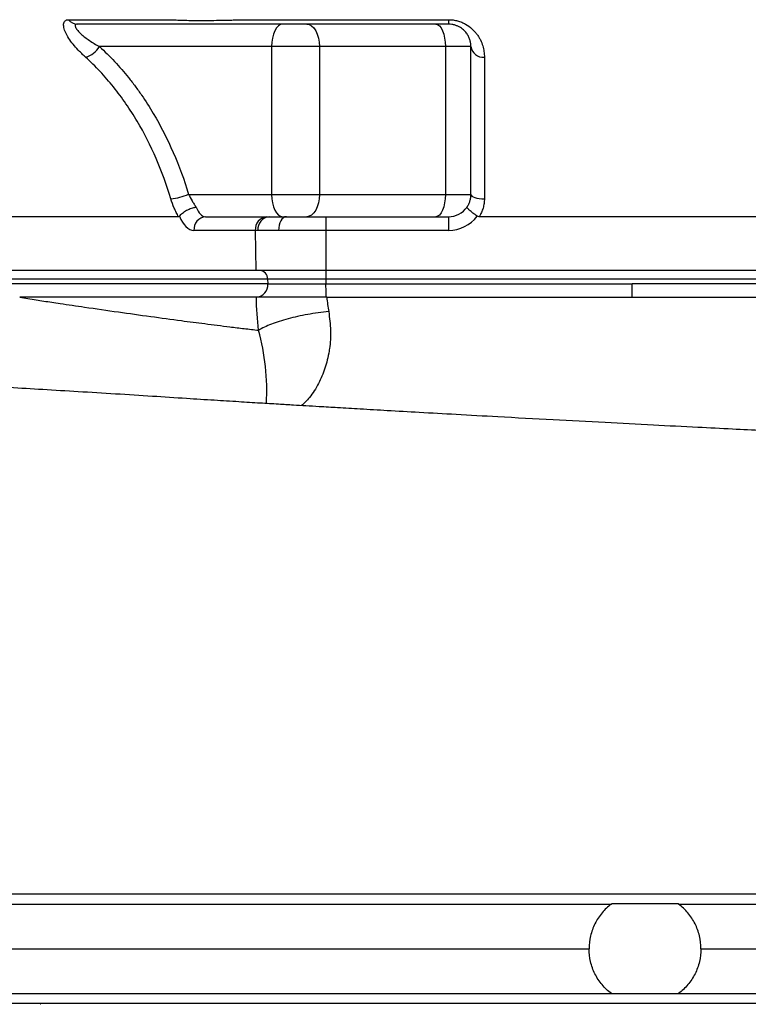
# Model space of a CAD drawing. Header units: millimetres. Extents: x 1893 to 3773, y 764 to 5009.
# Tile 4 of 13: x 2507 to 2832, y 1395 to 1835. Entities that reach past the tile are written whole.
import ezdxf

# ---------------------------------------------------------------- set-up
doc = ezdxf.new("R2010")
doc.units = ezdxf.units.MM
doc.header["$LTSCALE"] = 2

msp = doc.modelspace()

# ---------------------------------------------------------------- linework, layer by layer
at = {"color": 7, "linetype": 'Continuous', "lineweight": 25}
for p, q in [((2528.35, 1834.93), (2574.4, 1834.93)), ((2606.06, 1834.93), (2698.17, 1834.93)), ((2698.17, 1834.93), (2698.17, 1832.91)), ((2619.07, 1822.91), (2542.16, 1822.91)), ((2619.07, 1822.91), (2619.07, 1756.91)), ((2640.45, 1822.91), (2619.07, 1822.91)), ((2696.73, 1822.91), (2640.45, 1822.91)), ((2640.45, 1822.91), (2640.45, 1756.91)), ((2708.17, 1822.91), (2696.73, 1822.91)), ((2696.73, 1822.91), (2696.73, 1756.91)), ((2581.99, 1756.91), (2619.07, 1756.91)), ((2619.07, 1756.91), (2640.45, 1756.91)), ((2640.45, 1756.91), (2696.73, 1756.91)), ((2696.73, 1756.91), (2708.17, 1756.91)), ((2577.46, 1746.91), (2421.36, 1746.91)), ((2589.58, 1746.91), (2616.99, 1746.91)), ((2616.99, 1746.91), (2617.97, 1746.91)), ((2617.97, 1746.91), (2625.67, 1746.91)), ((2625.67, 1746.91), (2643.34, 1746.91)), ((2643.34, 1746.91), (2698.17, 1746.91)), ((2643.34, 1746.91), (2643.34, 1740.81)), ((2698.17, 1746.91), (2698.17, 1740.81)), ((3024.03, 1746.91), (2711.82, 1746.91)), ((2611.8, 1740.81), (2584.38, 1740.81)), ((2611.8, 1740.81), (2612.07, 1722.91)), ((2612.97, 1740.81), (2611.8, 1740.81)), ((2622.18, 1740.81), (2612.97, 1740.81)), ((2643.34, 1740.81), (2622.18, 1740.81)), ((2643.34, 1740.81), (2643.34, 1722.91)), ((2698.17, 1740.81), (2643.34, 1740.81)), ((2612.07, 1722.91), (2387.48, 1722.91)), ((2643.34, 1722.91), (2612.07, 1722.91)), ((3092.52, 1722.91), (2643.34, 1722.91)), ((2643.34, 1722.91), (2643.34, 1719.05)), ((2617.29, 1719.05), (2392.7, 1719.05)), ((2617.36, 1716.91), (2453.12, 1716.91)), ((2643.34, 1719.05), (2617.29, 1719.05)), ((2617.29, 1719.05), (2617.36, 1716.91)), ((2617.36, 1716.91), (2617.41, 1716.91)), ((3092.52, 1719.05), (2643.34, 1719.05)), ((2643.34, 1719.05), (2643.34, 1716.91)), ((2780.23, 1710.91), (2780.23, 1716.91)), ((3092.52, 1716.91), (2780.23, 1716.91)), ((2612.26, 1710.91), (2506.57, 1710.91)), ((2515.92, 1395.35), (2515.64, 1395.34)), ((2515.84, 1395.35), (2515.92, 1395.35))]:
    msp.add_line(p, q, dxfattribs=at)
at = {"color": 7, "linetype": 'Continuous', "lineweight": 25, "flags": 128}
for points in [[(2624.07, 1832.91), (2623.1, 1832.72), (2622.16, 1832.15), (2621.3, 1831.23), (2620.54, 1829.98), (2619.92, 1828.47), (2619.45, 1826.74), (2619.17, 1824.86), (2619.07, 1822.91)], [(2634.76, 1832.91), (2635.87, 1832.72), (2636.94, 1832.15), (2637.92, 1831.23), (2638.78, 1829.98), (2639.49, 1828.47), (2640.02, 1826.74), (2640.34, 1824.86), (2640.45, 1822.91)], [(2692.45, 1832.91), (2693.28, 1832.72), (2694.09, 1832.15), (2694.83, 1831.23), (2695.47, 1829.98), (2696.01, 1828.47), (2696.4, 1826.74), (2696.65, 1824.86), (2696.73, 1822.91)], [(2619.07, 1756.91), (2619.17, 1754.96), (2619.45, 1753.08), (2619.92, 1751.36), (2620.54, 1749.84), (2621.3, 1748.6), (2622.16, 1747.67), (2623.1, 1747.1), (2624.07, 1746.91)], [(2640.45, 1756.91), (2640.34, 1754.96), (2640.02, 1753.08), (2639.49, 1751.36), (2638.78, 1749.84), (2637.92, 1748.6), (2636.94, 1747.67), (2635.87, 1747.1), (2634.76, 1746.91)], [(2696.73, 1756.91), (2696.65, 1754.96), (2696.4, 1753.08), (2696.01, 1751.36), (2695.47, 1749.84), (2694.83, 1748.6), (2694.09, 1747.67), (2693.28, 1747.1), (2692.45, 1746.91)], [(2708.17, 1756.91), (2708.28, 1756.53), (2708.62, 1756.16), (2709.18, 1755.81), (2709.92, 1755.51), (2710.83, 1755.27), (2711.87, 1755.09), (2713, 1754.97), (2714.17, 1754.94)], [(2625.67, 1746.91), (2624.98, 1746.79), (2624.32, 1746.44), (2623.71, 1745.88), (2623.18, 1745.12), (2622.75, 1744.19), (2622.43, 1743.14), (2622.24, 1741.99), (2622.18, 1740.81)], [(2643.39, 1710.91), (2643.39, 1711.03), (2643.39, 1711.37), (2643.39, 1711.92), (2643.39, 1712.67), (2643.39, 1713.58), (2643.39, 1714.62), (2643.38, 1715.74), (2643.38, 1716.91)]]:
    msp.add_lwpolyline(points, dxfattribs=at)
at = {"color": 7, "linetype": 'Continuous', "lineweight": 25}
for centre, radius, start, end in [((2532.33, 1837.84), 4.93, 216.2403, 268.9368), ((2533.43, 1827.98), 10.1, 284.411, 329.8548), ((2713.59, 1823.65), 5.47, 187.7033, 276.0393), ((2571.66, 1781.43), 26.6, 275.2224, 292.844), ((2698.17, 1756.91), 10, 270, 325.3376), ((2590.02, 1741.27), 5.66, 94.4926, 184.7091), ((2617.44, 1741.27), 5.66, 94.4926, 184.7091), ((2618.53, 1741.35), 5.59, 95.7588, 185.5759), ((2698.17, 1756.81), 16, 270, 322.9443), ((2613.55, 1719.18), 3.74, 357.9914, 85.7799), ((2611.78, 1716.54), 5.64, 274.4019, 3.8113)]:
    msp.add_arc(centre, radius, start, end, dxfattribs=at)
at = {"color": 8, "linetype": 'Continuous', "lineweight": 25}
msp.add_arc((2513.5, 1668.9), 103.41, 356.9898, 15.3052, dxfattribs=at)
at = {"color": 7, "linetype": 'Continuous', "lineweight": 25}
for centre, major_axis, ratio, start_param, end_param in [((2589.34, 1756.91), (-0.32, 10), 0.49961, 2.159663, 3.125486), ((2584.14, 1756.81), (-0.32, 16), 0.499848, 2.207467, 3.131519)]:
    msp.add_ellipse(centre, major_axis=major_axis, ratio=ratio, start_param=start_param, end_param=end_param, dxfattribs=at)
for points, knots in [([(2535.94, 1818.2), (2535.48, 1818.62), (2535.03, 1819.03), (2534.14, 1819.87), (2533.71, 1820.29), (2532.45, 1821.56), (2531.66, 1822.42), (2530.19, 1824.15), (2529.51, 1825.04), (2528.32, 1826.77), (2527.8, 1827.63), (2527.15, 1828.88), (2526.96, 1829.3), (2526.63, 1830.11), (2526.49, 1830.51), (2526.28, 1831.26), (2526.2, 1831.63), (2526.12, 1832.32), (2526.11, 1832.65), (2526.16, 1833.25), (2526.23, 1833.53), (2526.44, 1834.01), (2526.58, 1834.23), (2527.14, 1834.74), (2527.66, 1834.93), (2528.35, 1834.93)], [0, 0, 0, 0, 0.0625, 0.0625, 0.125, 0.125, 0.25, 0.25, 0.375, 0.375, 0.5, 0.5, 0.5625, 0.5625, 0.625, 0.625, 0.6875, 0.6875, 0.75, 0.75, 0.8125, 0.8125, 0.875, 0.875, 1, 1, 1, 1]), ([(2574.4, 1834.93), (2574.61, 1834.91), (2574.83, 1834.9), (2575.27, 1834.87), (2575.5, 1834.86), (2576.19, 1834.82), (2576.67, 1834.8), (2578.16, 1834.74), (2579.23, 1834.7), (2582.68, 1834.62), (2585.2, 1834.6), (2589.31, 1834.6), (2590.75, 1834.61), (2593.67, 1834.63), (2595.16, 1834.65), (2598.19, 1834.7), (2599.73, 1834.73), (2602.09, 1834.8), (2602.88, 1834.82), (2604.07, 1834.86), (2604.47, 1834.87), (2605.26, 1834.9), (2605.66, 1834.91), (2606.06, 1834.93)], [0, 0, 0, 0, 0.03125, 0.03125, 0.0625, 0.0625, 0.125, 0.125, 0.25, 0.25, 0.5, 0.5, 0.625, 0.625, 0.75, 0.75, 0.875, 0.875, 0.9375, 0.9375, 0.96875, 0.96875, 1, 1, 1, 1]), ([(2698.17, 1834.93), (2698.85, 1834.93), (2699.53, 1834.88), (2700.87, 1834.7), (2701.54, 1834.56), (2702.81, 1834.22), (2703.43, 1834.01), (2704.61, 1833.52), (2705.19, 1833.24), (2706.81, 1832.33), (2707.76, 1831.63), (2709.03, 1830.49), (2709.42, 1830.09), (2710.15, 1829.28), (2710.49, 1828.86), (2711.11, 1828.02), (2711.4, 1827.6), (2711.92, 1826.73), (2712.16, 1826.3), (2712.81, 1824.99), (2713.14, 1824.12), (2713.67, 1822.4), (2713.85, 1821.55), (2714.04, 1820.28), (2714.09, 1819.86), (2714.15, 1819.03), (2714.17, 1818.62), (2714.17, 1818.2)], [0, 0, 0, 0, 0.0625, 0.0625, 0.125, 0.125, 0.1875, 0.1875, 0.25, 0.25, 0.375, 0.375, 0.4375, 0.4375, 0.5, 0.5, 0.5625, 0.5625, 0.625, 0.625, 0.75, 0.75, 0.875, 0.875, 0.9375, 0.9375, 1, 1, 1, 1]), ([(2532.23, 1832.91), (2531.98, 1832.91), (2531.77, 1832.87), (2531.47, 1832.72), (2531.37, 1832.61), (2531.26, 1832.33), (2531.26, 1832.17), (2531.32, 1831.81), (2531.4, 1831.61), (2531.71, 1830.97), (2532.04, 1830.51), (2532.66, 1829.79), (2532.88, 1829.55), (2533.37, 1829.06), (2533.62, 1828.81), (2534.43, 1828.08), (2535.02, 1827.58), (2536.29, 1826.61), (2536.96, 1826.12), (2538.36, 1825.17), (2539.09, 1824.71), (2540.59, 1823.8), (2541.37, 1823.36), (2542.16, 1822.91)], [0, 0, 0, 0, 0.0625, 0.0625, 0.125, 0.125, 0.1875, 0.1875, 0.25, 0.25, 0.375, 0.375, 0.4375, 0.4375, 0.5, 0.5, 0.625, 0.625, 0.75, 0.75, 0.875, 0.875, 1, 1, 1, 1]), ([(2698.17, 1832.91), (2679.96, 1832.91), (2652.65, 1832.91), (2623.07, 1832.91), (2611.69, 1832.91), (2608.28, 1832.91), (2607.14, 1832.91), (2604.87, 1832.91), (2603.73, 1832.91), (2601.45, 1832.91), (2600.33, 1832.91), (2598.11, 1832.91), (2597.02, 1832.91), (2594.87, 1832.91), (2593.82, 1832.91), (2591.74, 1832.91), (2590.72, 1832.91), (2587.8, 1832.91), (2585.98, 1832.91), (2583.47, 1832.91), (2582.67, 1832.91), (2581.17, 1832.91), (2580.47, 1832.91), (2579.5, 1832.91), (2579.19, 1832.91), (2578.59, 1832.91), (2578.3, 1832.91), (2577.46, 1832.91), (2575.76, 1832.91), (2569.54, 1832.91), (2554.84, 1832.91), (2541.28, 1832.91), (2532.23, 1832.91)], [0, 0, 0, 0, 0.25, 0.375, 0.40625, 0.40625, 0.421875, 0.421875, 0.4375, 0.4375, 0.453125, 0.453125, 0.46875, 0.46875, 0.484375, 0.484375, 0.5, 0.5, 0.53125, 0.53125, 0.546875, 0.546875, 0.5625, 0.5625, 0.570312, 0.570312, 0.578125, 0.578125, 0.59375, 0.625, 0.75, 1, 1, 1, 1]), ([(2708.17, 1822.91), (2708.17, 1823.36), (2708.14, 1823.8), (2708.02, 1824.71), (2707.92, 1825.17), (2707.65, 1826.11), (2707.48, 1826.59), (2707.03, 1827.57), (2706.76, 1828.07), (2706.08, 1829.05), (2705.68, 1829.55), (2704.95, 1830.27), (2704.69, 1830.5), (2704.11, 1830.96), (2703.8, 1831.18), (2703.13, 1831.6), (2702.76, 1831.8), (2701.97, 1832.17), (2701.55, 1832.33), (2700.88, 1832.54), (2700.65, 1832.6), (2700.18, 1832.71), (2699.93, 1832.76), (2699.19, 1832.87), (2698.69, 1832.91), (2698.17, 1832.91)], [0, 0, 0, 0, 0.125, 0.125, 0.25, 0.25, 0.375, 0.375, 0.5, 0.5, 0.625, 0.625, 0.6875, 0.6875, 0.75, 0.75, 0.8125, 0.8125, 0.875, 0.875, 0.90625, 0.90625, 0.9375, 0.9375, 1, 1, 1, 1]), ([(2542.16, 1822.91), (2546.82, 1818.67), (2551.14, 1814.03), (2556.16, 1807.78), (2557.14, 1806.51), (2559.07, 1803.92), (2560.02, 1802.6), (2562.79, 1798.59), (2564.54, 1795.86), (2569.53, 1787.48), (2572.49, 1781.67), (2577.75, 1769.62), (2580.03, 1763.37), (2581.99, 1756.91)], [0, 0, 0, 0, 0.25, 0.25, 0.3125, 0.3125, 0.375, 0.375, 0.5, 0.5, 0.75, 0.75, 1, 1, 1, 1]), ([(2708.17, 1756.91), (2708.17, 1763.37), (2708.17, 1769.63), (2708.17, 1778.73), (2708.17, 1781.72), (2708.17, 1787.58), (2708.17, 1790.47), (2708.17, 1798.88), (2708.17, 1804.16), (2708.17, 1814.05), (2708.17, 1818.67), (2708.17, 1822.91)], [0, 0, 0, 0, 0.25, 0.25, 0.375, 0.375, 0.5, 0.5, 0.75, 0.75, 1, 1, 1, 1]), ([(2574.08, 1754.94), (2572.21, 1761.12), (2570.02, 1767.1), (2565, 1778.64), (2562.17, 1784.21), (2557.4, 1792.23), (2555.73, 1794.85), (2553.08, 1798.69), (2552.17, 1799.96), (2550.32, 1802.44), (2549.38, 1803.66), (2546.49, 1807.27), (2544.48, 1809.59), (2540.32, 1814.04), (2538.17, 1816.17), (2535.94, 1818.2)], [0, 0, 0, 0, 0.25, 0.25, 0.5, 0.5, 0.625, 0.625, 0.6875, 0.6875, 0.75, 0.75, 0.875, 0.875, 1, 1, 1, 1]), ([(2714.17, 1818.2), (2714.17, 1814.14), (2714.17, 1809.72), (2714.17, 1800.25), (2714.17, 1795.2), (2714.17, 1787.15), (2714.17, 1784.39), (2714.17, 1778.76), (2714.17, 1775.89), (2714.17, 1767.13), (2714.17, 1761.12), (2714.17, 1754.94)], [0, 0, 0, 0, 0.25, 0.25, 0.5, 0.5, 0.625, 0.625, 0.75, 0.75, 1, 1, 1, 1]), ([(2577.46, 1746.91), (2577.12, 1747.52), (2576.79, 1748.15), (2576.15, 1749.45), (2575.85, 1750.13), (2575, 1752.15), (2574.5, 1753.53), (2574.08, 1754.94)], [0, 0, 0, 0, 0.25, 0.25, 0.5, 0.5, 1, 1, 1, 1]), ([(2581.99, 1756.91), (2582.46, 1755.93), (2582.98, 1754.95), (2583.83, 1753.5), (2584.13, 1753.02), (2584.73, 1752.1), (2585.04, 1751.65), (2585.36, 1751.22)], [0, 0, 0, 0, 0.5, 0.5, 0.75, 0.75, 1, 1, 1, 1]), ([(2706.39, 1751.22), (2706.69, 1751.65), (2706.95, 1752.11), (2707.4, 1753.03), (2707.58, 1753.5), (2707.87, 1754.46), (2707.99, 1754.95), (2708.13, 1755.93), (2708.17, 1756.42), (2708.17, 1756.91)], [0, 0, 0, 0, 0.25, 0.25, 0.5, 0.5, 0.75, 0.75, 1, 1, 1, 1]), ([(2714.17, 1754.94), (2714.17, 1754.23), (2714.12, 1753.53), (2713.92, 1752.14), (2713.77, 1751.45), (2713.37, 1750.1), (2713.13, 1749.44), (2712.55, 1748.15), (2712.21, 1747.52), (2711.82, 1746.91)], [0, 0, 0, 0, 0.25, 0.25, 0.5, 0.5, 0.75, 0.75, 1, 1, 1, 1]), ([(2577.9, 1747.17), (2578.06, 1747.39), (2578.26, 1747.62), (2578.7, 1748.08), (2578.95, 1748.31), (2579.5, 1748.75), (2579.79, 1748.97), (2580.42, 1749.39), (2580.76, 1749.6), (2581.45, 1749.97), (2581.8, 1750.14), (2582.53, 1750.46), (2582.9, 1750.61), (2583.62, 1750.85), (2583.99, 1750.95), (2584.52, 1751.08), (2584.69, 1751.12), (2585.03, 1751.18), (2585.2, 1751.2), (2585.36, 1751.22)], [0, 0, 0, 0, 0.125, 0.125, 0.25, 0.25, 0.375, 0.375, 0.5, 0.5, 0.625, 0.625, 0.75, 0.75, 0.875, 0.875, 0.9375, 0.9375, 1, 1, 1, 1]), ([(2710.94, 1747.17), (2710.61, 1747.39), (2710.29, 1747.62), (2709.66, 1748.08), (2709.35, 1748.31), (2708.77, 1748.75), (2708.5, 1748.97), (2707.99, 1749.39), (2707.75, 1749.6), (2707.33, 1749.97), (2707.15, 1750.14), (2706.83, 1750.46), (2706.7, 1750.61), (2706.51, 1750.85), (2706.44, 1750.95), (2706.39, 1751.08), (2706.38, 1751.12), (2706.37, 1751.18), (2706.38, 1751.2), (2706.39, 1751.22)], [0, 0, 0, 0, 0.125, 0.125, 0.25, 0.25, 0.375, 0.375, 0.5, 0.5, 0.625, 0.625, 0.75, 0.75, 0.875, 0.875, 0.9375, 0.9375, 1, 1, 1, 1]), ([(2617.41, 1716.91), (2618.72, 1716.91), (2621.94, 1716.91), (2630.32, 1716.91), (2638.21, 1716.91), (2643.38, 1716.91)], [0, 0, 0, 0, 0.25, 0.5, 1, 1, 1, 1]), ([(2506.52, 1710.92), (2507.74, 1710.73), (2510.18, 1710.36), (2513.77, 1709.78), (2518.56, 1709.06), (2525.78, 1707.99), (2536.88, 1706.36), (2550.38, 1704.4), (2564.8, 1702.38), (2577.67, 1700.64), (2589.46, 1699.11), (2598.82, 1697.93), (2606.82, 1696.95), (2611.1, 1696.44), (2613.24, 1696.19)], [0, 0, 0, 0, 0.034303, 0.068605, 0.101202, 0.16893, 0.27179, 0.413476, 0.548657, 0.677332, 0.775214, 0.879933, 0.939966, 1, 1, 1, 1]), ([(2643.72, 1710.91), (2640.52, 1710.91), (2637.39, 1710.91), (2632.79, 1710.91), (2631.27, 1710.91), (2628.34, 1710.91), (2626.92, 1710.91), (2624.19, 1710.91), (2622.88, 1710.91), (2620.98, 1710.91), (2620.36, 1710.91), (2619.17, 1710.91), (2618.59, 1710.91), (2616.92, 1710.91), (2615.88, 1710.91), (2613.95, 1710.91), (2613.06, 1710.91), (2612.26, 1710.91)], [0, 0, 0, 0, 0.25, 0.25, 0.375, 0.375, 0.5, 0.5, 0.625, 0.625, 0.6875, 0.6875, 0.75, 0.75, 0.875, 0.875, 1, 1, 1, 1]), ([(2643.72, 1710.91), (2695.59, 1710.91), (2747.45, 1710.91), (2812.29, 1710.91), (2825.25, 1710.91), (2851.19, 1710.91), (2864.15, 1710.91), (2903.06, 1710.91), (2928.99, 1710.91), (2954.92, 1710.91)], [0, 0, 0, 0, 0.5, 0.5, 0.625, 0.625, 0.75, 0.75, 1, 1, 1, 1]), ([(2644.59, 1704.52), (2641.42, 1704.2), (2638.26, 1703.77), (2632.14, 1702.69), (2629.19, 1702.04), (2623.71, 1700.59), (2621.18, 1699.78), (2616.73, 1698.05), (2614.8, 1697.13), (2613.24, 1696.19)], [0, 0, 0, 0, 0.25, 0.25, 0.5, 0.5, 0.75, 0.75, 1, 1, 1, 1]), ([(3290.23, 1637.91), (3289.07, 1637.91), (3283.24, 1637.91), (3271.79, 1637.91), (3256.31, 1637.91), (3240.55, 1637.91), (3224.46, 1637.91), (3207.78, 1637.9), (3192.91, 1637.92), (3180.21, 1637.93), (3170.12, 1637.77), (3159.48, 1637.91), (3148.3, 1638.5), (3137.62, 1638.99), (3127.93, 1639.37), (3119.76, 1639.7), (3113.15, 1639.98), (3107.51, 1640.22), (3101.51, 1640.46), (3094.05, 1640.76), (3084.56, 1641.14), (3071.66, 1641.67), (3055.73, 1642.32), (3037.53, 1643.06), (3019.23, 1643.79), (3001.21, 1644.52), (2983.52, 1645.23), (2963.05, 1646.05), (2939.89, 1646.99), (2914.18, 1648.02), (2892.26, 1648.93), (2874.61, 1649.61), (2861.59, 1650.19), (2849.78, 1650.78), (2837.83, 1651.39), (2824.38, 1652.05), (2808.1, 1652.87), (2789.11, 1653.84), (2767.52, 1654.96), (2744.3, 1656.19), (2722.1, 1657.4), (2702.17, 1658.5), (2685.72, 1659.42), (2671.43, 1660.24), (2659.27, 1660.94), (2649.15, 1661.53), (2641.07, 1662.01), (2634.5, 1662.4), (2628.43, 1662.76), (2621.65, 1663.17), (2613.5, 1663.66), (2603.92, 1664.25), (2592.95, 1664.93), (2579.99, 1665.74), (2565.33, 1666.69), (2549.57, 1667.73), (2532.82, 1668.71), (2516.98, 1669.66), (2502.11, 1670.58), (2488.02, 1671.46), (2474.07, 1672.35), (2465.04, 1672.94), (2460.28, 1673.25)], [0, 0, 0, 0, 0.007304, 0.036676, 0.064536, 0.090888, 0.116576, 0.142238, 0.167875, 0.182388, 0.196925, 0.211377, 0.225758, 0.239784, 0.252054, 0.262412, 0.270221, 0.276414, 0.283031, 0.291982, 0.303275, 0.31692, 0.337517, 0.358679, 0.379266, 0.399276, 0.418707, 0.437557, 0.466066, 0.493486, 0.519866, 0.535699, 0.549441, 0.561001, 0.572991, 0.587167, 0.603411, 0.62435, 0.647109, 0.671698, 0.698125, 0.718115, 0.735902, 0.75145, 0.764749, 0.775794, 0.784852, 0.791543, 0.797651, 0.805188, 0.814444, 0.825423, 0.83813, 0.852566, 0.870764, 0.890671, 0.910166, 0.928995, 0.947153, 0.964599, 0.981342, 1, 1, 1, 1]), ([(1894.49, 1439.91), (1894.45, 1439.91), (1894.21, 1439.91), (1895.32, 1439.91), (1898.09, 1439.91), (1902.73, 1439.91), (1908.87, 1439.91), (1916.65, 1439.91), (1926, 1439.91), (1936.92, 1439.91), (1949.41, 1439.91), (1963.43, 1439.91), (1978.97, 1439.91), (1995.98, 1439.91), (2014.45, 1439.91), (2035.69, 1439.91), (2060.18, 1439.91), (2088.39, 1439.91), (2118.77, 1439.91), (2151.22, 1439.91), (2185.54, 1439.91), (2221.68, 1439.91), (2259.52, 1439.91), (2298.96, 1439.91), (2339.88, 1439.91), (2382.17, 1439.91), (2425.69, 1439.91), (2466.56, 1439.91), (2504.38, 1439.91), (2542.65, 1439.91), (2585.35, 1439.91), (2632.52, 1439.91), (2679.28, 1439.91), (2725.45, 1439.91), (2755.77, 1439.91), (2770.93, 1439.91)], [0, 0, 0, 0, 0.00655, 0.034802, 0.062979, 0.091159, 0.119413, 0.14769, 0.175967, 0.204221, 0.232476, 0.260755, 0.289033, 0.317288, 0.345461, 0.373635, 0.407744, 0.441878, 0.475984, 0.510088, 0.544217, 0.57832, 0.612427, 0.646558, 0.680664, 0.714773, 0.748908, 0.783017, 0.808518, 0.83402, 0.867956, 0.901918, 0.935854, 0.967927, 1, 1, 1, 1]), ([(2770.93, 1439.91), (2769.38, 1438.75), (2767.98, 1437.43), (2766.12, 1435.2), (2765.54, 1434.41), (2764.48, 1432.79), (2763.52, 1431.12), (2762.76, 1429.35), (2762.1, 1427.53), (2761.82, 1426.6), (2761.15, 1423.77), (2760.93, 1421.86), (2760.93, 1419.91)], [0, 0, 0, 0, 0.25, 0.25, 0.375, 0.375, 0.5, 0.625, 0.625, 0.75, 0.75, 1, 1, 1, 1]), ([(2810.93, 1419.91), (2810.93, 1421.86), (2810.7, 1423.78), (2810.03, 1426.62), (2809.75, 1427.55), (2809.1, 1429.35), (2808.72, 1430.24), (2807.86, 1431.96), (2807.37, 1432.79), (2806.31, 1434.42), (2805.73, 1435.2), (2803.88, 1437.41), (2802.49, 1438.74), (2800.93, 1439.91)], [0, 0, 0, 0, 0.25, 0.25, 0.375, 0.375, 0.5, 0.5, 0.625, 0.625, 0.75, 0.75, 1, 1, 1, 1]), ([(2800.93, 1439.91), (2808.48, 1439.91), (2826.91, 1439.91), (2856.17, 1439.91), (2888.7, 1439.91), (2921.12, 1439.91), (2953.12, 1439.91), (2984.52, 1439.91), (3015.38, 1439.91), (3045.92, 1439.91), (3075.93, 1439.91), (3105.29, 1439.91), (3134.02, 1439.91), (3162.23, 1439.91), (3189.73, 1439.91), (3216.39, 1439.91), (3242.26, 1439.91), (3267.42, 1439.91), (3291.68, 1439.91), (3314.97, 1439.91), (3337.29, 1439.91), (3358.74, 1439.91), (3379.18, 1439.91), (3398.52, 1439.91), (3416.79, 1439.91), (3434.05, 1439.91), (3450.2, 1439.91), (3465.18, 1439.91), (3479.01, 1439.91), (3491.69, 1439.91), (3503.25, 1439.91), (3513.33, 1439.91), (3522.31, 1439.91), (3530.45, 1439.91), (3537.03, 1439.91), (3542.23, 1439.91), (3546.14, 1439.91), (3548.83, 1439.91), (3550.33, 1439.91), (3550.39, 1439.91), (3550.41, 1439.91)], [0, 0, 0, 0, 0.019413, 0.047366, 0.075316, 0.103462, 0.131605, 0.158986, 0.186367, 0.213937, 0.241508, 0.268641, 0.295774, 0.323095, 0.350417, 0.377316, 0.404215, 0.431302, 0.458389, 0.485024, 0.511659, 0.538479, 0.565299, 0.591727, 0.618155, 0.644766, 0.671377, 0.6977, 0.724023, 0.750531, 0.777038, 0.803361, 0.829691, 0.856181, 0.88267, 0.907235, 0.9318, 0.956535, 0.98127, 1, 1, 1, 1]), ([(1893.51, 1419.91), (1893.51, 1419.91), (1893.49, 1419.91), (1895.56, 1419.91), (1899.91, 1419.91), (1906.12, 1419.91), (1914.25, 1419.91), (1924.27, 1419.91), (1936.16, 1419.91), (1949.9, 1419.91), (1965.46, 1419.91), (1982.81, 1419.91), (2001.9, 1419.91), (2022.78, 1419.91), (2045.19, 1419.91), (2069.38, 1419.91), (2095.72, 1419.91), (2123.59, 1419.91), (2153.1, 1419.91), (2184.16, 1419.91), (2216.7, 1419.91), (2250.63, 1419.91), (2285.88, 1419.91), (2322.38, 1419.91), (2360.02, 1419.91), (2398.71, 1419.91), (2438.38, 1419.91), (2478.93, 1419.91), (2520.23, 1419.91), (2562.2, 1419.91), (2603.35, 1419.91), (2643.51, 1419.91), (2682.5, 1419.91), (2721.66, 1419.91), (2747.84, 1419.91), (2760.93, 1419.91)], [0, 0, 0, 0, 0.0202875, 0.0512918, 0.0822486, 0.1132301, 0.1442656, 0.1753045, 0.2063485, 0.2373861, 0.2684089, 0.2993778, 0.3303434, 0.361365, 0.3923714, 0.4233331, 0.4543367, 0.4853699, 0.5163436, 0.5473242, 0.5783613, 0.6093555, 0.6403243, 0.6713483, 0.7023642, 0.7333326, 0.7643335, 0.7953693, 0.8263457, 0.8573258, 0.888373, 0.9163114, 0.9442503, 0.9721318, 1, 1, 1, 1]), ([(2770.93, 1399.91), (2769.38, 1401.07), (2767.98, 1402.4), (2766.12, 1404.62), (2765.54, 1405.41), (2764.48, 1407.03), (2763.52, 1408.7), (2762.76, 1410.47), (2762.1, 1412.29), (2761.82, 1413.23), (2761.15, 1416.05), (2760.93, 1417.96), (2760.93, 1419.91)], [0, 0, 0, 0, 0.25, 0.25, 0.375, 0.375, 0.5, 0.625, 0.625, 0.75, 0.75, 1, 1, 1, 1]), ([(2810.93, 1419.91), (2810.93, 1417.97), (2810.7, 1416.05), (2810.03, 1413.21), (2809.75, 1412.28), (2809.1, 1410.47), (2808.72, 1409.59), (2807.86, 1407.87), (2807.37, 1407.03), (2806.31, 1405.4), (2805.73, 1404.62), (2803.88, 1402.41), (2802.49, 1401.08), (2800.93, 1399.91)], [0, 0, 0, 0, 0.25, 0.25, 0.375, 0.375, 0.5, 0.5, 0.625, 0.625, 0.75, 0.75, 1, 1, 1, 1]), ([(2810.93, 1419.91), (2820.09, 1419.91), (2838.4, 1419.91), (2871.2, 1419.91), (2909.2, 1419.91), (2952.23, 1419.91), (2994.74, 1419.91), (3036.6, 1419.91), (3077.67, 1419.91), (3117.82, 1419.91), (3156.91, 1419.91), (3194.82, 1419.91), (3231.41, 1419.91), (3266.55, 1419.91), (3300.15, 1419.91), (3332.07, 1419.91), (3362.18, 1419.91), (3390.34, 1419.91), (3416.41, 1419.91), (3440.33, 1419.91), (3462.12, 1419.91), (3480.78, 1419.91), (3496.71, 1419.91), (3509.75, 1419.91), (3521.1, 1419.91), (3531.15, 1419.91), (3539.17, 1419.91), (3545.3, 1419.91), (3549.38, 1419.91), (3551.46, 1419.91), (3551.35, 1419.91), (3551.32, 1419.91)], [0, 0, 0, 0, 0.023731, 0.047431, 0.085117, 0.122877, 0.160576, 0.198266, 0.236028, 0.273723, 0.311421, 0.349181, 0.386869, 0.424571, 0.462329, 0.500011, 0.537726, 0.575415, 0.612849, 0.650143, 0.687424, 0.724817, 0.757059, 0.789359, 0.821479, 0.853494, 0.885453, 0.917446, 0.949564, 0.9819, 1, 1, 1, 1]), ([(1894.49, 1399.91), (1894.45, 1399.91), (1894.21, 1399.91), (1895.32, 1399.91), (1898.09, 1399.91), (1902.73, 1399.91), (1908.87, 1399.91), (1916.65, 1399.91), (1926, 1399.91), (1936.92, 1399.91), (1949.41, 1399.91), (1963.43, 1399.91), (1978.97, 1399.91), (1995.98, 1399.91), (2014.45, 1399.91), (2035.69, 1399.91), (2060.18, 1399.91), (2088.39, 1399.91), (2118.77, 1399.91), (2151.22, 1399.91), (2185.54, 1399.91), (2221.68, 1399.91), (2259.52, 1399.91), (2298.96, 1399.91), (2339.88, 1399.91), (2382.17, 1399.91), (2425.69, 1399.91), (2466.56, 1399.91), (2504.38, 1399.91), (2542.65, 1399.91), (2585.35, 1399.91), (2632.52, 1399.91), (2679.28, 1399.91), (2725.45, 1399.91), (2755.77, 1399.91), (2770.93, 1399.91)], [0, 0, 0, 0, 0.00655, 0.0348018, 0.0629792, 0.0911588, 0.1194128, 0.14769, 0.1759672, 0.2042212, 0.2324762, 0.2607547, 0.289033, 0.3172879, 0.3454613, 0.3736349, 0.4077439, 0.4418778, 0.4759839, 0.5100878, 0.5442169, 0.5783204, 0.6124265, 0.6465582, 0.6806641, 0.7147731, 0.748908, 0.7830166, 0.8085181, 0.8340197, 0.8679559, 0.9019181, 0.9358541, 0.9679271, 1, 1, 1, 1]), ([(2800.93, 1399.91), (2808.48, 1399.91), (2826.91, 1399.91), (2856.17, 1399.91), (2888.7, 1399.91), (2921.12, 1399.91), (2953.12, 1399.91), (2984.52, 1399.91), (3015.38, 1399.91), (3045.92, 1399.91), (3075.93, 1399.91), (3105.29, 1399.91), (3134.02, 1399.91), (3162.23, 1399.91), (3189.73, 1399.91), (3216.39, 1399.91), (3242.26, 1399.91), (3267.42, 1399.91), (3291.68, 1399.91), (3314.97, 1399.91), (3337.29, 1399.91), (3358.74, 1399.91), (3379.18, 1399.91), (3398.52, 1399.91), (3416.79, 1399.91), (3434.05, 1399.91), (3450.2, 1399.91), (3465.18, 1399.91), (3479.01, 1399.91), (3491.69, 1399.91), (3503.25, 1399.91), (3513.33, 1399.91), (3522.31, 1399.91), (3530.45, 1399.91), (3537.03, 1399.91), (3542.23, 1399.91), (3546.14, 1399.91), (3548.83, 1399.91), (3550.33, 1399.91), (3550.39, 1399.91), (3550.41, 1399.91)], [0, 0, 0, 0, 0.019413, 0.047366, 0.075316, 0.103462, 0.131605, 0.158986, 0.186367, 0.213937, 0.241508, 0.268641, 0.295774, 0.323095, 0.350417, 0.377316, 0.404215, 0.431302, 0.458389, 0.485024, 0.511659, 0.538479, 0.565299, 0.591727, 0.618155, 0.644766, 0.671377, 0.6977, 0.724023, 0.750531, 0.777038, 0.803361, 0.829691, 0.856181, 0.88267, 0.907235, 0.9318, 0.956535, 0.98127, 1, 1, 1, 1])]:
    msp.add_open_spline(points, degree=3, knots=knots, dxfattribs=at)
for points in [[(2577.9, 1747.17), (2577.78, 1746.99), (2577.62, 1746.91), (2577.46, 1746.91)], [(2711.82, 1746.91), (2711.51, 1746.91), (2711.2, 1746.99), (2710.94, 1747.17)], [(2643.38, 1716.91), (2689, 1716.91), (2734.62, 1716.91), (2780.23, 1716.91)], [(2613.24, 1696.19), (2612.71, 1701.02), (2612.38, 1705.93), (2612.26, 1710.91)], [(2643.72, 1710.91), (2643.92, 1708.75), (2644.21, 1706.62), (2644.59, 1704.52)], [(2770.97, 1439.95), (2770.94, 1439.92), (2770.93, 1439.91), (2770.93, 1439.91)], [(2800.89, 1439.94), (2790.92, 1439.96), (2780.95, 1439.96), (2770.97, 1439.95)], [(2770.93, 1399.91), (2770.93, 1399.91), (2770.94, 1399.9), (2770.97, 1399.88)], [(2770.97, 1399.88), (2780.95, 1399.86), (2790.92, 1399.86), (2800.89, 1399.88)], [(2800.89, 1399.88), (2800.91, 1399.9), (2800.93, 1399.91), (2800.93, 1399.91)]]:
    msp.add_open_spline(points, degree=3, dxfattribs=at)
at = {"color": 8, "linetype": 'Continuous', "lineweight": 25}
for points, knots in [([(2644.59, 1704.52), (2644.96, 1701.67), (2645.7, 1695.98), (2645.27, 1690.2), (2644.42, 1684.54), (2643.02, 1679.01), (2640, 1672.01), (2636.5, 1666.35), (2633.68, 1663.67), (2632.48, 1662.52)], [0, 0, 0, 0, 0.154473, 0.309076, 0.331635, 0.49871, 0.665989, 0.856876, 1, 1, 1, 1]), ([(1901.45, 1444.47), (1901.49, 1444.47), (1901.56, 1444.47), (1903.5, 1444.46), (1907.37, 1444.46), (1912.78, 1444.46), (1919.81, 1444.46), (1928.4, 1444.46), (1938.63, 1444.45), (1950.49, 1444.45), (1964.06, 1444.45), (1979.28, 1444.45), (1996.19, 1444.44), (2014.56, 1444.44), (2034.48, 1444.44), (2055.5, 1444.44), (2078.52, 1444.44), (2103.41, 1444.43), (2130.06, 1444.43), (2158.38, 1444.43), (2188.37, 1444.42), (2218.43, 1444.42), (2248.3, 1444.42), (2277.72, 1444.42), (2308.23, 1444.41), (2339.79, 1444.41), (2372.48, 1444.41), (2406.13, 1444.41), (2440.73, 1444.4), (2475.42, 1444.4), (2510.08, 1444.4), (2544.6, 1444.4), (2579.64, 1444.4), (2614.83, 1444.39), (2650.12, 1444.39), (2685.44, 1444.39), (2721.14, 1444.39), (2757.14, 1444.39), (2793.53, 1444.38), (2830.1, 1444.38), (2866.82, 1444.38), (2902.72, 1444.39), (2937.82, 1444.4), (2971.97, 1444.41), (3006, 1444.42), (3039.79, 1444.43), (3073.41, 1444.44), (3106.63, 1444.45), (3139.38, 1444.46), (3169.98, 1444.47), (3198.49, 1444.49), (3224.92, 1444.5), (3250.77, 1444.51), (3275.92, 1444.53), (3300.45, 1444.56), (3324.15, 1444.59), (3346.99, 1444.62), (3368.38, 1444.68), (3388.32, 1444.74), (3406.87, 1444.66), (3424.5, 1444.67), (3441.11, 1444.68), (3456.71, 1444.69), (3471.18, 1444.7), (3484.53, 1444.71), (3494.39, 1444.72), (3501.78, 1444.72), (3505.82, 1444.71), (3510.9, 1444.71), (3517.1, 1444.71), (3523.73, 1444.7), (3530.62, 1444.7), (3536.12, 1444.7), (3540.27, 1444.7), (3542.91, 1444.7), (3544.11, 1444.71), (3543.95, 1444.71), (3543.91, 1444.71)], [0, 0, 0, 0, 0.012418, 0.027764, 0.043166, 0.058595, 0.073903, 0.089261, 0.104645, 0.120213, 0.135809, 0.151593, 0.167406, 0.183275, 0.198877, 0.214535, 0.230226, 0.24617, 0.262145, 0.27837, 0.294632, 0.31097, 0.325123, 0.339325, 0.353553, 0.367966, 0.382406, 0.397036, 0.411694, 0.42641, 0.440305, 0.454224, 0.468192, 0.482185, 0.495868, 0.509598, 0.523352, 0.537282, 0.551236, 0.565372, 0.579535, 0.593758, 0.607167, 0.620632, 0.634125, 0.647826, 0.661557, 0.675502, 0.68948, 0.703521, 0.71568, 0.727882, 0.740106, 0.75249, 0.764897, 0.777468, 0.790064, 0.802709, 0.81459, 0.826513, 0.838455, 0.850551, 0.862669, 0.874944, 0.887242, 0.899588, 0.905465, 0.911355, 0.917251, 0.923146, 0.934951, 0.946915, 0.958903, 0.971053, 0.983229, 0.995458, 1, 1, 1, 1]), ([(3544.02, 1395.12), (3543.97, 1395.12), (3543.86, 1395.12), (3542.37, 1395.12), (3539.84, 1395.12), (3536.19, 1395.12), (3531.47, 1395.12), (3525.56, 1395.12), (3518.71, 1395.12), (3510.06, 1395.12), (3503.08, 1395.1), (3496.63, 1395.11), (3489.44, 1395.11), (3480.1, 1395.12), (3467.73, 1395.13), (3454.39, 1395.13), (3440.02, 1395.14), (3424.67, 1395.15), (3408.37, 1395.15), (3391.13, 1395.1), (3372.97, 1395.13), (3353.83, 1395.19), (3333.77, 1395.22), (3312.78, 1395.24), (3290.93, 1395.27), (3268.41, 1395.3), (3245.32, 1395.32), (3221.65, 1395.32), (3197.3, 1395.33), (3173.89, 1395.34), (3151.65, 1395.35), (3130.66, 1395.36), (3109.32, 1395.37), (3082.75, 1395.38), (3049.67, 1395.39), (3009.75, 1395.4), (2970.44, 1395.41), (2933.03, 1395.42), (2898.92, 1395.43), (2865.8, 1395.44), (2833.65, 1395.44), (2801.34, 1395.44), (2768.86, 1395.43), (2736.3, 1395.43), (2703.67, 1395.43), (2671.02, 1395.43), (2638.34, 1395.42), (2605.75, 1395.42), (2573.27, 1395.42), (2540.37, 1395.42), (2507.08, 1395.42), (2473.52, 1395.41), (2440.3, 1395.41), (2407.53, 1395.41), (2375.2, 1395.41), (2343.43, 1395.41), (2312.28, 1395.4), (2282.14, 1395.4), (2253.02, 1395.4), (2224.99, 1395.4), (2197.77, 1395.4), (2171.45, 1395.39), (2146.01, 1395.39), (2121.58, 1395.39), (2098.26, 1395.39), (2076, 1395.38), (2055.28, 1395.38), (2036.05, 1395.38), (2017.75, 1395.38), (2000.79, 1395.38), (1985.09, 1395.37), (1970.69, 1395.37), (1957.54, 1395.37), (1945.68, 1395.37), (1935.13, 1395.37), (1925.93, 1395.36), (1918.12, 1395.36), (1911.6, 1395.36), (1906.47, 1395.36), (1902.94, 1395.36), (1901.38, 1395.36), (1901.51, 1395.35), (1901.56, 1395.35)], [0, 0, 0, 0, 0.009511, 0.019973, 0.030435, 0.040997, 0.05156, 0.062189, 0.07282, 0.083891, 0.094966, 0.100512, 0.10606, 0.117183, 0.128249, 0.139332, 0.150441, 0.161567, 0.172681, 0.183795, 0.194976, 0.206158, 0.217445, 0.228732, 0.24009, 0.251449, 0.262605, 0.273761, 0.284984, 0.296208, 0.305276, 0.314344, 0.323448, 0.332551, 0.347829, 0.364404, 0.381032, 0.39477, 0.408538, 0.420906, 0.433297, 0.445743, 0.458238, 0.470784, 0.483348, 0.496019, 0.508709, 0.521508, 0.534326, 0.547197, 0.560885, 0.574638, 0.588414, 0.60233, 0.616271, 0.630353, 0.644461, 0.658636, 0.672476, 0.686381, 0.700309, 0.714377, 0.72847, 0.742703, 0.756962, 0.771288, 0.785532, 0.799809, 0.814117, 0.828446, 0.842675, 0.856962, 0.87127, 0.885699, 0.900149, 0.914723, 0.929318, 0.943973, 0.959596, 0.975296, 0.991028, 1, 1, 1, 1])]:
    msp.add_open_spline(points, degree=3, knots=knots, dxfattribs=at)

doc.saveas('drawing.dxf')
